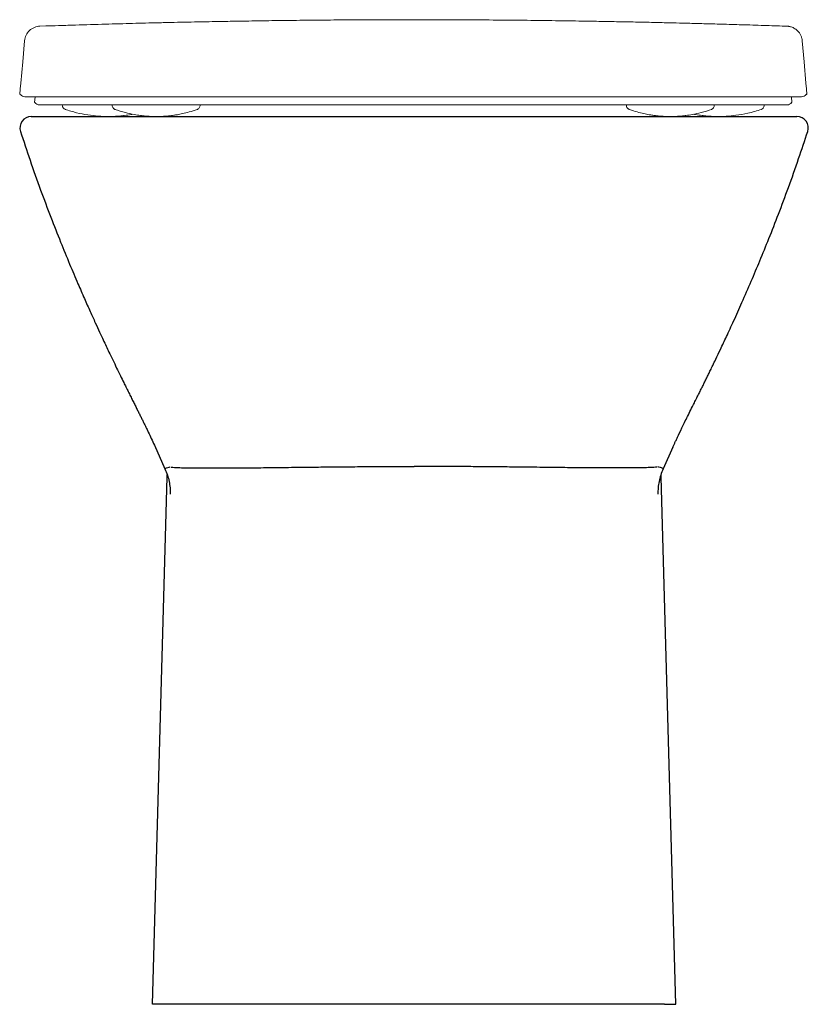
# Model space of a CAD drawing. Header units: millimetres. Extents: x 4815.765 to 4816.111, y 2469.749 to 2470.181.
import ezdxf

# ---------------------------------------------------------------- set-up
doc = ezdxf.new("R2010")
doc.units = ezdxf.units.MM
doc.layers.add('SANINDUSA', color=3, linetype='Continuous')

msp = doc.modelspace()

# ---------------------------------------------------------------- linework, layer by layer
at = {"layer": 'SANINDUSA', "linetype": 'Continuous', "lineweight": 15}
for p, q in [((4815.771706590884, 2470.14765561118), (4815.771479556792, 2470.145060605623)), ((4816.104302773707, 2470.145060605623), (4816.104075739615, 2470.14765561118)), ((4815.79282210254, 2470.144146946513), (4815.792822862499, 2470.144060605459)), ((4815.806942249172, 2470.142059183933), (4815.806985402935, 2470.142053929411)), ((4816.068840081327, 2470.142059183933), (4816.068796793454, 2470.14205391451)), ((4816.082960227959, 2470.144146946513), (4816.082959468, 2470.144060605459))]:
    msp.add_line(p, q, dxfattribs=at)
at = {"layer": 'SANINDUSA'}
for p, q in [((4816.110823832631, 2470.148655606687), (4816.110491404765, 2470.148654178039)), ((4816.10413826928, 2470.145058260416), (4816.104302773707, 2470.145060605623)), ((4815.770045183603, 2470.138975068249), (4816.106473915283, 2470.138975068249)), ((4815.824187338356, 2469.994564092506), (4815.828793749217, 2469.984206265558)), ((4816.051951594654, 2469.993709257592), (4816.047725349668, 2469.984206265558)), ((4815.828259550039, 2469.748975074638), (4815.823272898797, 2469.748975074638)), ((4816.048259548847, 2469.748975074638), (4815.828259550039, 2469.748975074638)), ((4816.048259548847, 2469.748975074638), (4816.053246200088, 2469.748975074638))]:
    msp.add_line(p, q, dxfattribs=at)
at = {"layer": 'SANINDUSA', "linetype": 'Continuous', "lineweight": 15, "flags": 128}
for points in [[(4815.767126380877, 2470.172265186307), (4815.766319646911, 2470.163036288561), (4815.765395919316, 2470.153655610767)], [(4816.11040254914, 2470.153647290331), (4816.109582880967, 2470.163024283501), (4816.108776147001, 2470.17225317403)], [(4815.765395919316, 2470.153655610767), (4815.76517588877, 2470.151140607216), (4815.764958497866, 2470.148655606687)], [(4816.110823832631, 2470.148655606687), (4816.110606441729, 2470.151140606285), (4816.110386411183, 2470.153655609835)]]:
    msp.add_lwpolyline(points, dxfattribs=at)
at = {"layer": 'SANINDUSA', "flags": 128}
for points in [[(4815.823272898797, 2469.748975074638), (4815.829742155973, 2469.980577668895), (4815.82976829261, 2469.981513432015)], [(4816.053246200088, 2469.748975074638), (4816.046776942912, 2469.980577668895), (4816.046750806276, 2469.981513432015)]]:
    msp.add_lwpolyline(points, dxfattribs=at)
at = {"layer": 'SANINDUSA', "linetype": 'Continuous', "lineweight": 15}
for centre, radius, start, end in [((4815.767289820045, 2470.150155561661), 0.002499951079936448, 217.1499261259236, 268.7808570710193), ((4816.108492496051, 2470.150155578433), 0.00249996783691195, 271.2191232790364, 323.0894198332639), ((4815.773642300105, 2470.146560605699), 0.002500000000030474, 216.9521003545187, 269.9996510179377), ((4816.102140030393, 2470.146560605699), 0.002500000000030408, 270.0003489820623, 323.0628853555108)]:
    msp.add_arc(centre, radius, start, end, dxfattribs=at)
at = {"layer": 'SANINDUSA'}
for centre, radius, start, end in [((4815.77004520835, 2470.133975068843), 0.00499999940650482, 90.00028358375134, 197.9213203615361), ((4816.106473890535, 2470.133975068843), 0.004999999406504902, 342.0786796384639, 89.99971641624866)]:
    msp.add_arc(centre, radius, start, end, dxfattribs=at)
at = {"layer": 'SANINDUSA', "linetype": 'Continuous', "lineweight": 15}
for points, knots in [([(4816.102409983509, 2470.178618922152), (4816.09907348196, 2470.178741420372), (4816.092820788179, 2470.178951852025), (4816.083625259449, 2470.179236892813), (4816.074699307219, 2470.17949966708), (4816.066719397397, 2470.179721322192), (4816.059692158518, 2470.179906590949), (4816.053562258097, 2470.180060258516), (4816.047478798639, 2470.180205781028), (4816.040566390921, 2470.180361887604), (4816.032469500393, 2470.180530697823), (4816.024118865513, 2470.180688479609), (4816.014132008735, 2470.180860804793), (4816.003192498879, 2470.181028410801), (4815.990918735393, 2470.181187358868), (4815.977900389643, 2470.181321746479), (4815.964293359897, 2470.18142331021), (4815.950585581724, 2470.181484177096), (4815.936700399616, 2470.181503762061), (4815.923015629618, 2470.181480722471), (4815.909593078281, 2470.181416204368), (4815.89704682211, 2470.181319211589), (4815.885364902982, 2470.181197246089), (4815.874543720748, 2470.181057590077), (4815.866356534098, 2470.180934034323), (4815.860454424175, 2470.180837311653), (4815.856309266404, 2470.18076644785), (4815.851844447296, 2470.180686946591), (4815.846726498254, 2470.180591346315), (4815.84153701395, 2470.180491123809), (4815.83577817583, 2470.180371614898), (4815.829564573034, 2470.180234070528), (4815.821510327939, 2470.180044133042), (4815.811416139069, 2470.179787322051), (4815.799090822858, 2470.179443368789), (4815.788266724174, 2470.179121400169), (4815.781568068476, 2470.178898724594), (4815.773856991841, 2470.178643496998)], [0, 0, 0, 0, 0.02796617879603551, 0.05960842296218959, 0.0885175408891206, 0.1146949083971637, 0.1381504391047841, 0.1589054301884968, 0.1773910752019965, 0.2029746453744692, 0.2294091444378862, 0.2567683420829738, 0.2839645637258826, 0.3178498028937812, 0.3536585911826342, 0.391435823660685, 0.4312233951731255, 0.4715840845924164, 0.5098341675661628, 0.5507625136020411, 0.5891127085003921, 0.6250230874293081, 0.6586474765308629, 0.6901590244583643, 0.7197548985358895, 0.7316719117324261, 0.7441541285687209, 0.7579473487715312, 0.7730552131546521, 0.790592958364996, 0.8099010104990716, 0.8306679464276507, 0.8528924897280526, 0.8907509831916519, 0.932166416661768, 0.9770866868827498, 1, 1, 1, 1]), ([(4815.773856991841, 2470.178643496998), (4815.773012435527, 2470.17861473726), (4815.772173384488, 2470.178431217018), (4815.770614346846, 2470.177778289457), (4815.769894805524, 2470.177309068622), (4815.76866834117, 2470.176145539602), (4815.768161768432, 2470.175451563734), (4815.767427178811, 2470.173928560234), (4815.767199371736, 2470.17309996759), (4815.767125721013, 2470.172257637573)], [0, 0, 0, 0, 0.25, 0.25, 0.5, 0.5, 0.75, 0.75, 1, 1, 1, 1]), ([(4816.108776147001, 2470.17225317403), (4816.108736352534, 2470.172627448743), (4816.108649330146, 2470.173445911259), (4816.108207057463, 2470.174612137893), (4816.107582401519, 2470.175692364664), (4816.106833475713, 2470.176579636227), (4816.106021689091, 2470.177280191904), (4816.105193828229, 2470.177805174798), (4816.104397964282, 2470.178172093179), (4816.103690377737, 2470.178402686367), (4816.103116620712, 2470.178529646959), (4816.10272584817, 2470.17858756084), (4816.102510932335, 2470.1786106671), (4816.102441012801, 2470.178616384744), (4816.102409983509, 2470.178618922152)], [0, 0, 0, 0, 0.1105542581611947, 0.2417596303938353, 0.3636230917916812, 0.4770361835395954, 0.5821272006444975, 0.6784894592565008, 0.7651445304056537, 0.8400949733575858, 0.8990440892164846, 0.9419929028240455, 0.9742572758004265, 1, 1, 1, 1]), ([(4815.937891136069, 2470.147655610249), (4815.93556304, 2470.147655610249), (4815.930906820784, 2470.147655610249), (4815.922928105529, 2470.147655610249), (4815.913993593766, 2470.147655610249), (4815.90418400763, 2470.147655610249), (4815.894558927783, 2470.147655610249), (4815.885164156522, 2470.147655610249), (4815.876037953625, 2470.147655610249), (4815.867210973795, 2470.147655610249), (4815.858713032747, 2470.147655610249), (4815.850581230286, 2470.147655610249), (4815.842825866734, 2470.147655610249), (4815.835424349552, 2470.147655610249), (4815.828375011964, 2470.147655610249), (4815.822813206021, 2470.147655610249), (4815.817514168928, 2470.147655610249), (4815.81247215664, 2470.147655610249), (4815.806811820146, 2470.147655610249), (4815.801542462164, 2470.147655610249), (4815.796661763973, 2470.147655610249), (4815.792167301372, 2470.147655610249), (4815.788055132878, 2470.147655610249), (4815.784321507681, 2470.147655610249), (4815.780963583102, 2470.147655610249), (4815.777978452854, 2470.147655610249), (4815.775362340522, 2470.147655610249), (4815.773112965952, 2470.147655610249), (4815.771228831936, 2470.147655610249), (4815.769709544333, 2470.147655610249), (4815.768549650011, 2470.147655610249), (4815.767760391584, 2470.147655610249), (4815.767273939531, 2470.147655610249), (4815.767315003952, 2470.147655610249), (4815.767236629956, 2470.147656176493)], [0, 0, 0, 0, 0.02247591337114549, 0.0449520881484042, 0.07724619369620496, 0.1095409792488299, 0.1418286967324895, 0.1741181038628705, 0.2063926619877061, 0.2386687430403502, 0.2709319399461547, 0.3031969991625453, 0.3352490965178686, 0.3673025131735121, 0.3997537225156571, 0.4322059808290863, 0.448299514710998, 0.480531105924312, 0.51276356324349, 0.54498922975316, 0.5772155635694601, 0.6094363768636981, 0.6416577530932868, 0.673874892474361, 0.7060924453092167, 0.7383068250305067, 0.7705215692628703, 0.8027341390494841, 0.8349470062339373, 0.8671584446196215, 0.8993700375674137, 0.9315806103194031, 0.9637912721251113, 1, 1, 1, 1]), ([(4816.108545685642, 2470.147656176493), (4816.108467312, 2470.147655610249), (4816.108508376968, 2470.147655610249), (4816.108021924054, 2470.147655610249), (4816.107232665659, 2470.147655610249), (4816.106072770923, 2470.147655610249), (4816.104553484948, 2470.147655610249), (4816.102669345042, 2470.147655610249), (4816.100419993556, 2470.147655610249), (4816.097803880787, 2470.147655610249), (4816.094818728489, 2470.147655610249), (4816.091460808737, 2470.147655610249), (4816.087727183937, 2470.147655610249), (4816.083615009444, 2470.147655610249), (4816.079120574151, 2470.147655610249), (4816.074239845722, 2470.147655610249), (4816.068970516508, 2470.147655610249), (4816.06331015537, 2470.147655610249), (4816.058268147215, 2470.147655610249), (4816.052969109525, 2470.147655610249), (4816.047407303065, 2470.147655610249), (4816.040357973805, 2470.147655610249), (4816.032956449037, 2470.147655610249), (4816.025201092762, 2470.147655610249), (4816.017069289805, 2470.147655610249), (4816.008571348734, 2470.147655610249), (4815.999744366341, 2470.147655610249), (4815.990618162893, 2470.147655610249), (4815.981223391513, 2470.147655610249), (4815.971598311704, 2470.147655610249), (4815.961788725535, 2470.147655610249), (4815.952854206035, 2470.147655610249), (4815.944875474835, 2470.147655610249), (4815.940219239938, 2470.147655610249), (4815.937891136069, 2470.147655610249)], [0, 0, 0, 0, 0.03620895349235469, 0.06841960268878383, 0.1006301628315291, 0.1328417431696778, 0.1650531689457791, 0.1972660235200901, 0.229478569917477, 0.2616933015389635, 0.293907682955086, 0.3261252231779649, 0.3583423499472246, 0.3905637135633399, 0.4227844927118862, 0.4550108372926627, 0.4872364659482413, 0.5194689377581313, 0.5517005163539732, 0.5677940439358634, 0.6002462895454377, 0.6326974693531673, 0.6647508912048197, 0.6968029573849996, 0.7290680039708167, 0.7613311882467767, 0.7936072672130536, 0.8258818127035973, 0.8581712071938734, 0.8904589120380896, 0.9227536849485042, 0.9550477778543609, 0.9775240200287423, 1, 1, 1, 1]), ([(4815.771644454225, 2470.145057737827), (4815.771644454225, 2470.145057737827), (4815.771495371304, 2470.145060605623), (4815.771519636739, 2470.145060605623), (4815.771479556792, 2470.145060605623)], [0, 0, 0, 0, 0.6399711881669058, 1, 1, 1, 1]), ([(4815.937891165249, 2470.144060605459), (4815.937818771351, 2470.144060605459), (4815.934410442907, 2470.144060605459), (4815.9276427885, 2470.144060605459), (4815.917676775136, 2470.144060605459), (4815.9078137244, 2470.144060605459), (4815.898158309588, 2470.144060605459), (4815.888719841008, 2470.144060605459), (4815.879557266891, 2470.144060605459), (4815.870689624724, 2470.144060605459), (4815.862190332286, 2470.144060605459), (4815.854082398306, 2470.144060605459), (4815.846345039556, 2470.144060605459), (4815.838960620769, 2470.144060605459), (4815.830825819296, 2470.144060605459), (4815.822202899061, 2470.144060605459), (4815.815425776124, 2470.144060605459), (4815.809965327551, 2470.144060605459), (4815.805667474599, 2470.144060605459), (4815.800882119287, 2470.144060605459), (4815.796509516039, 2470.144060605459), (4815.792559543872, 2470.144060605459), (4815.789008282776, 2470.144060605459), (4815.785845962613, 2470.144060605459), (4815.783049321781, 2470.144060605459), (4815.780612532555, 2470.144060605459), (4815.778549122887, 2470.144060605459), (4815.776858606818, 2470.144060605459), (4815.775546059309, 2470.144060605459), (4815.774601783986, 2470.144060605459), (4815.774075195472, 2470.144060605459), (4815.77372866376, 2470.144060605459), (4815.773706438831, 2470.144060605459), (4815.773642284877, 2470.144060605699)], [0, 0, 0, 0, 0.0006976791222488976, 0.03284696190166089, 0.06519717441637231, 0.09734559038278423, 0.1296902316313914, 0.1618337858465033, 0.1941331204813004, 0.2262769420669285, 0.2585810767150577, 0.290722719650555, 0.3229847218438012, 0.3551207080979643, 0.3873559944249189, 0.4354194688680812, 0.4837957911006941, 0.4998589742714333, 0.531991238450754, 0.5641870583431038, 0.5963201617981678, 0.6285215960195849, 0.6606529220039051, 0.6928390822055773, 0.7249689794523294, 0.7571442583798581, 0.789274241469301, 0.8214505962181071, 0.8535805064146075, 0.88575687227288, 0.9178976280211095, 0.9500433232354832, 1, 1, 1, 1]), ([(4815.783670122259, 2470.143939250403), (4815.783692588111, 2470.143713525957), (4815.783734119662, 2470.143296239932), (4815.784025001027, 2470.142786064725), (4815.784361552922, 2470.142430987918), (4815.784693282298, 2470.142210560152), (4815.784942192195, 2470.142099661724), (4815.785044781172, 2470.142070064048), (4815.785062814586, 2470.142064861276)], [0, 0, 0, 0, 0.2666213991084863, 0.4928902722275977, 0.6829162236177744, 0.8432690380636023, 0.9724493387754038, 0.9999999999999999, 0.9999999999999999, 0.9999999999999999, 0.9999999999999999]), ([(4815.784899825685, 2470.142120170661), (4815.78658178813, 2470.141591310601), (4815.789848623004, 2470.140564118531), (4815.794738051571, 2470.139618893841), (4815.79937529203, 2470.139083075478), (4815.80314830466, 2470.138947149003), (4815.805998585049, 2470.139002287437), (4815.807818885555, 2470.139102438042), (4815.809415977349, 2470.139233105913), (4815.811409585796, 2470.139455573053), (4815.813156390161, 2470.139679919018), (4815.814352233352, 2470.139938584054), (4815.814565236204, 2470.13998465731)], [0, 0, 0, 0, 0.1772499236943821, 0.3442682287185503, 0.4989221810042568, 0.6413551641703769, 0.7173100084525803, 0.7789154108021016, 0.8248100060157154, 0.8778358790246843, 0.9782402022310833, 1, 1, 1, 1]), ([(4815.805617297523, 2470.143906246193), (4815.805639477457, 2470.143682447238), (4815.805680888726, 2470.143264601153), (4815.805975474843, 2470.142753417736), (4815.80631875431, 2470.142395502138), (4815.806654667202, 2470.142176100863), (4815.806889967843, 2470.142072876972), (4815.806973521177, 2470.142047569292), (4815.806982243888, 2470.142044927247)], [0, 0, 0, 0, 0.2639368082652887, 0.4927858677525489, 0.6855082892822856, 0.8501590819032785, 0.9843570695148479, 1, 1, 1, 1]), ([(4815.806787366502, 2470.142114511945), (4815.808326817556, 2470.141602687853), (4815.811072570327, 2470.140689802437), (4815.814888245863, 2470.139867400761), (4815.817628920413, 2470.139441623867), (4815.819532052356, 2470.139230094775), (4815.82106553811, 2470.139100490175), (4815.822841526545, 2470.139001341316), (4815.825219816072, 2470.138954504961), (4815.827802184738, 2470.139024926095), (4815.830047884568, 2470.139199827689), (4815.831565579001, 2470.139367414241), (4815.832838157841, 2470.139536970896), (4815.834474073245, 2470.139796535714), (4815.836767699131, 2470.140251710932), (4815.839671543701, 2470.140965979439), (4815.841754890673, 2470.141672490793), (4815.842877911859, 2470.142053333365)], [0, 0, 0, 0, 0.1346100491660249, 0.240089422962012, 0.3179419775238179, 0.3591755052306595, 0.3944730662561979, 0.4417671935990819, 0.5015386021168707, 0.5845365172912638, 0.6449440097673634, 0.6817548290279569, 0.7086829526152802, 0.7534772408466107, 0.8177156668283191, 0.9017402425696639, 1, 1, 1, 1]), ([(4815.842885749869, 2470.14204492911), (4815.842893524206, 2470.142047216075), (4815.84298328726, 2470.142073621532), (4815.843276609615, 2470.142204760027), (4815.843688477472, 2470.142504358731), (4815.844062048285, 2470.143012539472), (4815.844266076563, 2470.143520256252), (4815.844239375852, 2470.14383468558), (4815.844232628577, 2470.143914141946)], [0, 0, 0, 0, 0.01432529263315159, 0.1654008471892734, 0.3815715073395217, 0.6286759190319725, 0.9061663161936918, 0.9999999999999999, 0.9999999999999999, 0.9999999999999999, 0.9999999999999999]), ([(4815.937891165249, 2470.144060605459), (4815.937963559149, 2470.144060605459), (4815.941382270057, 2470.144060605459), (4815.948149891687, 2470.144060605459), (4815.958125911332, 2470.144060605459), (4815.967978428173, 2470.144060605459), (4815.977641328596, 2470.144060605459), (4815.987070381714, 2470.144060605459), (4815.996239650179, 2470.144060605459), (4816.005100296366, 2470.144060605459), (4816.013602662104, 2470.144060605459), (4816.02170926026, 2470.144060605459), (4816.029444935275, 2470.144060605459), (4816.03682366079, 2470.144060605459), (4816.04496064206, 2470.144060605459), (4816.053579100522, 2470.144060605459), (4816.06035680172, 2470.144060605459), (4816.065818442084, 2470.144060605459), (4816.070119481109, 2470.144060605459), (4816.07490254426, 2470.144060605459), (4816.079274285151, 2470.144060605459), (4816.083225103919, 2470.144060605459), (4816.086775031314, 2470.144060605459), (4816.089937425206, 2470.144060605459), (4816.092735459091, 2470.144060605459), (4816.09517032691, 2470.144060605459), (4816.097233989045, 2470.144060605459), (4816.098923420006, 2470.144060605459), (4816.100240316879, 2470.144060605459), (4816.101475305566, 2470.144060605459), (4816.102126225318, 2470.144060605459), (4816.102109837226, 2470.144060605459), (4816.102140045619, 2470.144060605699)], [0, 0, 0, 0, 0.0006976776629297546, 0.03294695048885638, 0.06519693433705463, 0.09744339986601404, 0.1296897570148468, 0.1619112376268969, 0.1941326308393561, 0.2263568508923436, 0.2585804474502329, 0.2907802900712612, 0.3229848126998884, 0.3551705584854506, 0.3873556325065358, 0.4354190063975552, 0.4837952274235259, 0.4998583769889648, 0.5320223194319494, 0.5641866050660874, 0.5963532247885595, 0.6285209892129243, 0.6606791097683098, 0.6928383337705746, 0.7249909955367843, 0.757143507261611, 0.7892965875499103, 0.8214497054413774, 0.8536027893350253, 0.8857558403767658, 0.9500838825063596, 1, 1, 1, 1]), ([(4816.031531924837, 2470.143906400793), (4816.031553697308, 2470.143683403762), (4816.031594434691, 2470.143266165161), (4816.03188830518, 2470.142755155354), (4816.032231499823, 2470.142396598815), (4816.032567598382, 2470.142176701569), (4816.032803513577, 2470.142073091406), (4816.032887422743, 2470.142047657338), (4816.032896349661, 2470.142044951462)], [0, 0, 0, 0, 0.2629455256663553, 0.4919842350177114, 0.6848245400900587, 0.8496023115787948, 0.9839995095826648, 1, 1, 1, 1]), ([(4816.03290441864, 2470.142053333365), (4816.034027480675, 2470.141672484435), (4816.036110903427, 2470.140965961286), (4816.039014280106, 2470.140251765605), (4816.041309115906, 2470.139796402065), (4816.042888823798, 2470.139545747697), (4816.043961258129, 2470.139401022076), (4816.044981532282, 2470.139280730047), (4816.046425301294, 2470.139141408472), (4816.048438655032, 2470.139005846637), (4816.049984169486, 2470.138986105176), (4816.050848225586, 2470.138975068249)], [0, 0, 0, 0, 0.1971190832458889, 0.3656809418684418, 0.4945497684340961, 0.5844116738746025, 0.6294915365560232, 0.6769164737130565, 0.7552381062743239, 0.8631601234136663, 1, 1, 1, 1]), ([(4816.050848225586, 2470.138975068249), (4816.051598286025, 2470.138983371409), (4816.052941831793, 2470.138998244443), (4816.054716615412, 2470.139101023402), (4816.056250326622, 2470.139229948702), (4816.058153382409, 2470.139441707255), (4816.060894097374, 2470.139867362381), (4816.064709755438, 2470.140689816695), (4816.067455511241, 2470.141602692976), (4816.068994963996, 2470.142114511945)], [0, 0, 0, 0, 0.1191760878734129, 0.2134741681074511, 0.2838527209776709, 0.3660667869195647, 0.521294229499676, 0.731605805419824, 1, 1, 1, 1]), ([(4816.068799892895, 2470.142044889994), (4816.068807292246, 2470.142047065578), (4816.068896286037, 2470.142073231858), (4816.069188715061, 2470.14220365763), (4816.069600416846, 2470.142502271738), (4816.069974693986, 2470.143009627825), (4816.070179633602, 2470.143517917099), (4816.07015326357, 2470.143833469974), (4816.070146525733, 2470.143914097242)], [0, 0, 0, 0, 0.01366169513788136, 0.1643125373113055, 0.3803979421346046, 0.627386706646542, 0.9047931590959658, 0.9999999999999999, 0.9999999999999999, 0.9999999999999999, 0.9999999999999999]), ([(4816.071955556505, 2470.138975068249), (4816.073098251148, 2470.138993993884), (4816.075693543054, 2470.139036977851), (4816.080038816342, 2470.139474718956), (4816.085272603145, 2470.140380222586), (4816.088909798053, 2470.141508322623), (4816.090882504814, 2470.142120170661)], [0, 0, 0, 0, 0.175742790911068, 0.399147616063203, 0.6741154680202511, 0.9999999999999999, 0.9999999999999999, 0.9999999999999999, 0.9999999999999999]), ([(4816.090720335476, 2470.142065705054), (4816.090803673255, 2470.142094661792), (4816.091022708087, 2470.142170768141), (4816.091452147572, 2470.142439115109), (4816.091861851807, 2470.142920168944), (4816.092107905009, 2470.143477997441), (4816.092092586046, 2470.143824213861), (4816.092087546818, 2470.143938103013)], [0, 0, 0, 0, 0.1154009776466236, 0.3033058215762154, 0.5897035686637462, 0.8650314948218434, 1, 1, 1, 1]), ([(4816.061217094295, 2470.13998465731), (4816.06143009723, 2470.139938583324), (4816.062625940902, 2470.139679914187), (4816.064372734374, 2470.139455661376), (4816.066366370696, 2470.139232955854), (4816.067963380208, 2470.139102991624), (4816.069784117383, 2470.138999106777), (4816.071183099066, 2470.138983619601), (4816.071955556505, 2470.138975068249)], [0, 0, 0, 0, 0.06067227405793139, 0.340627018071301, 0.4884776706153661, 0.6164443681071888, 0.7882170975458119, 1, 1, 1, 1])]:
    msp.add_open_spline(points, degree=3, knots=knots, dxfattribs=at)
at = {"layer": 'SANINDUSA'}
for points, knots in [([(4815.765308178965, 2470.132438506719), (4815.76668956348, 2470.128223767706), (4815.769518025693, 2470.119593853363), (4815.774001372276, 2470.107016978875), (4815.778490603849, 2470.095031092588), (4815.782755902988, 2470.084188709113), (4815.786736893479, 2470.074469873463), (4815.7902462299, 2470.066196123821), (4815.793273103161, 2470.059253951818), (4815.795821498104, 2470.053534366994), (4815.798061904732, 2470.048597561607), (4815.799978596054, 2470.044438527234), (4815.801575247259, 2470.041016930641), (4815.802927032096, 2470.038150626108), (4815.804312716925, 2470.035232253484), (4815.805849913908, 2470.032020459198), (4815.80753411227, 2470.028534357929), (4815.809154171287, 2470.025213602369), (4815.810518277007, 2470.022442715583), (4815.811708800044, 2470.020041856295), (4815.812759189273, 2470.017934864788), (4815.813747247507, 2470.015958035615), (4815.814680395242, 2470.014092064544), (4815.815568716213, 2470.012313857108), (4815.816417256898, 2470.010611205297), (4815.817226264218, 2470.008982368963), (4815.817996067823, 2470.007426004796), (4815.818725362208, 2470.005945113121), (4815.819419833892, 2470.004528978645), (4815.820045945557, 2470.003248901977), (4815.820735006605, 2470.001836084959), (4815.821648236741, 2469.99994600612), (4815.822794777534, 2469.997540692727), (4815.823695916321, 2469.995559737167), (4815.824155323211, 2469.994549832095)], [0, 0, 0, 0, 0.05594416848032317, 0.1145488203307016, 0.1683002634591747, 0.2171987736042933, 0.2612487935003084, 0.3004593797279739, 0.3302275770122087, 0.3564636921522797, 0.379185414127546, 0.3984180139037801, 0.4141999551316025, 0.4269096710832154, 0.4391771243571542, 0.4554392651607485, 0.4720078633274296, 0.4879756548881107, 0.5018520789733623, 0.5109976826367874, 0.5212993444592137, 0.5333332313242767, 0.5479789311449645, 0.5657674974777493, 0.5870320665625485, 0.6120040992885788, 0.6408623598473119, 0.673756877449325, 0.7108207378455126, 0.7520855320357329, 0.7959745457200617, 0.8418505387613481, 0.9193742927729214, 1, 1, 1, 1]), ([(4816.051987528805, 2469.993693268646), (4816.052077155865, 2469.993894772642), (4816.052319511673, 2469.994439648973), (4816.052745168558, 2469.995378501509), (4816.053328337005, 2469.996649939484), (4816.054306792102, 2469.998750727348), (4816.05587950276, 2470.002052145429), (4816.058341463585, 2470.007080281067), (4816.060631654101, 2470.011677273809), (4816.062394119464, 2470.015204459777), (4816.063382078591, 2470.017182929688), (4816.064292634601, 2470.019009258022), (4816.065126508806, 2470.020685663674), (4816.065822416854, 2470.022088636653), (4816.066386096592, 2470.023228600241), (4816.066801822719, 2470.024071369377), (4816.067239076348, 2470.0249610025), (4816.067790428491, 2470.026086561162), (4816.068557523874, 2470.027658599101), (4816.069610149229, 2470.029828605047), (4816.07108317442, 2470.032888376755), (4816.073086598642, 2470.037094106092), (4816.075707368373, 2470.042680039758), (4816.078859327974, 2470.049530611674), (4816.082511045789, 2470.057662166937), (4816.086351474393, 2470.066470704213), (4816.09030507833, 2470.075836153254), (4816.094301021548, 2470.085635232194), (4816.098511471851, 2470.096378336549), (4816.102883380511, 2470.108081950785), (4816.107193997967, 2470.12018941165), (4816.10990074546, 2470.128443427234), (4816.111210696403, 2470.132438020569)], [0, 0, 0, 0, 0.02060450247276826, 0.05571554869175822, 0.09122382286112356, 0.1270797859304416, 0.2135526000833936, 0.3010816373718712, 0.3891938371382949, 0.4171002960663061, 0.4408455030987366, 0.4605640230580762, 0.4764005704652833, 0.4885457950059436, 0.4944081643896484, 0.4991120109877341, 0.5029499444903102, 0.507299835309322, 0.5151608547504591, 0.5253932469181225, 0.5382382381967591, 0.5587724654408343, 0.5851490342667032, 0.6173824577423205, 0.6554857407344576, 0.6994693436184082, 0.7406194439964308, 0.7858593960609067, 0.8351876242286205, 0.8885994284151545, 0.9460868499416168, 0.9999999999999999, 0.9999999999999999, 0.9999999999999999, 0.9999999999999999]), ([(4815.828793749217, 2469.984206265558), (4815.828928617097, 2469.984329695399), (4815.829218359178, 2469.984594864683), (4815.829729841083, 2469.984835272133), (4815.831107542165, 2469.985033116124), (4815.831107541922, 2469.985033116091), (4815.831107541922, 2469.985033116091)], [0, 0, 0, 0, 0.3033307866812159, 0.6516577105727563, 0.9999996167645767, 1, 1, 1, 1]), ([(4815.828793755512, 2469.984206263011), (4815.829642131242, 2469.982357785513), (4815.830231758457, 2469.980502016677), (4815.830800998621, 2469.977714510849), (4815.830937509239, 2469.976783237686), (4815.831107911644, 2469.974926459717), (4815.831141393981, 2469.974007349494), (4815.831126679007, 2469.973097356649)], [0, 0, 0, 0, 0.5000000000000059, 0.5000000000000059, 0.7500000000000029, 0.7500000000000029, 1, 1, 1, 1]), ([(4815.831562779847, 2469.984912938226), (4815.831562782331, 2469.984912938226), (4815.831991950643, 2469.984912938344), (4815.832753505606, 2469.984792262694), (4815.835215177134, 2469.984719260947), (4815.838694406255, 2469.984631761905), (4815.843481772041, 2469.984579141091), (4815.849630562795, 2469.984561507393), (4815.856856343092, 2469.984584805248), (4815.86510508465, 2469.984649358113), (4815.874253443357, 2469.984743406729), (4815.88337230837, 2469.984850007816), (4815.892174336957, 2469.984952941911), (4815.900442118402, 2469.985041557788), (4815.908988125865, 2469.985122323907), (4815.918166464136, 2469.985192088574), (4815.927945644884, 2469.985246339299), (4815.934821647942, 2469.985254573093), (4815.938259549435, 2469.98525868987)], [0, 0, 0, 0, 3.752833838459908e-07, 0.06485120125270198, 0.1298529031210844, 0.1947096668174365, 0.2697257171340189, 0.3449647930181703, 0.419982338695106, 0.4950877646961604, 0.5704160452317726, 0.6455140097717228, 0.7018330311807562, 0.7583559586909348, 0.8148693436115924, 0.8711755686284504, 0.935589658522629, 1, 1, 1, 1]), ([(4816.044956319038, 2469.984912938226), (4816.044956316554, 2469.984912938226), (4816.044527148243, 2469.984912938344), (4816.04376559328, 2469.984792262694), (4816.041303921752, 2469.984719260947), (4816.03782469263, 2469.984631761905), (4816.033037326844, 2469.984579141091), (4816.026888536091, 2469.984561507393), (4816.019662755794, 2469.984584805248), (4816.011414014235, 2469.984649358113), (4816.002265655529, 2469.984743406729), (4815.993146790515, 2469.984850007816), (4815.984344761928, 2469.984952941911), (4815.976076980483, 2469.985041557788), (4815.96753097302, 2469.985122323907), (4815.95835263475, 2469.985192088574), (4815.948573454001, 2469.985246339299), (4815.941697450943, 2469.985254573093), (4815.938259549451, 2469.98525868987)], [0, 0, 0, 0, 3.752833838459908e-07, 0.06485120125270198, 0.1298529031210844, 0.1947096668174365, 0.2697257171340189, 0.3449647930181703, 0.419982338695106, 0.4950877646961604, 0.5704160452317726, 0.6455140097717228, 0.7018330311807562, 0.7583559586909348, 0.8148693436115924, 0.8711755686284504, 0.935589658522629, 1, 1, 1, 1]), ([(4816.047725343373, 2469.984206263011), (4816.046876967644, 2469.982357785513), (4816.046287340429, 2469.980502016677), (4816.045718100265, 2469.977714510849), (4816.045581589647, 2469.976783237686), (4816.045411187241, 2469.974926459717), (4816.045377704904, 2469.974007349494), (4816.045392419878, 2469.973097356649)], [0, 0, 0, 0, 0.5000000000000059, 0.5000000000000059, 0.7500000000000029, 0.7500000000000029, 1, 1, 1, 1]), ([(4816.047725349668, 2469.984206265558), (4816.047590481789, 2469.984329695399), (4816.047300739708, 2469.984594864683), (4816.046789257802, 2469.984835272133), (4816.04541155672, 2469.985033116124), (4816.045411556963, 2469.985033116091), (4816.045411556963, 2469.985033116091)], [0, 0, 0, 0, 0.3033307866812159, 0.6516577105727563, 0.9999996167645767, 1, 1, 1, 1])]:
    msp.add_open_spline(points, degree=3, knots=knots, dxfattribs=at)

doc.saveas('drawing.dxf')
